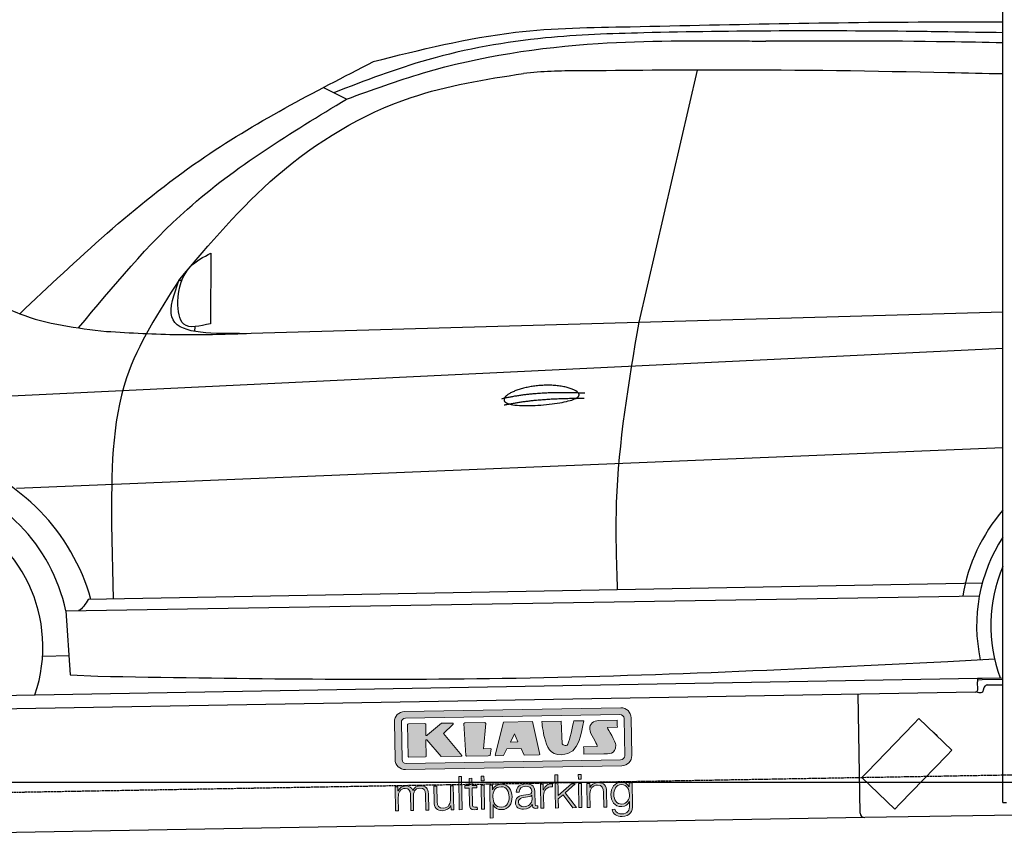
# Model space of a CAD drawing. Header units: millimetres. Extents: x 552 to 7231, y 5817 to 11986.
# Tile 3 of 5: x 2301 to 4451, y 7998 to 9781. Entities that reach past the tile are written whole.
import ezdxf

# ---------------------------------------------------------------- set-up
doc = ezdxf.new("R2010")
doc.units = ezdxf.units.MM
doc.linetypes.add('GEN3', pattern=[6.25, 5, -1.25])
doc.layers.get('0').update_dxf_attribs({"lineweight": 25})
doc.layers.add('3', color=6, linetype='GEN3', lineweight=25)
doc.layers.add('5', color=3, linetype='Continuous', lineweight=25)
doc.layers.add('Car', color=10, linetype='Continuous')
doc.layers.add('Logo', color=7, linetype='Continuous')

# ---------------------------------------------------------------- blocks, each defined once
blk = doc.blocks.new('KLAUS')
at = {"layer": 'Logo', "true_color": 0x7b7b7a}
h = blk.add_hatch(color=8, dxfattribs=at)
h.dxf.hatch_style = 2
edge = h.paths.add_edge_path()
edge.add_spline(control_points=[(3.6, 29.09), (2.88, 29.09), (2.3, 28.51), (2.3, 27.8), (2.3, 27.8), (2.3, 16.11), (2.3, 16.11), (2.3, 15.39), (2.88, 14.81), (3.6, 14.81), (3.6, 14.81), (71.16, 14.81), (71.16, 14.81), (71.88, 14.81), (72.46, 15.39), (72.46, 16.11), (72.46, 16.11), (72.46, 27.8), (72.46, 27.8), (72.46, 28.51), (71.88, 29.09), (71.16, 29.09), (71.16, 29.09), (3.6, 29.09), (3.6, 29.09), (3.6, 29.09), (3.6, 29.09), (3.6, 29.09)], knot_values=[0, 0, 0, 0, 1, 1, 1, 2, 2, 2, 3, 3, 3, 4, 4, 4, 5, 5, 5, 6, 6, 6, 7, 7, 7, 8, 8, 8, 9, 9, 9, 9], degree=3, periodic=0)
edge = h.paths.add_edge_path()
edge.add_spline(control_points=[(3.35, 31.23), (3.35, 31.23), (71.47, 31.23), (71.47, 31.23), (73.26, 31.23), (74.71, 29.77), (74.71, 27.99), (74.71, 27.99), (74.71, 16.17), (74.71, 16.17), (74.71, 14.38), (73.26, 12.93), (71.47, 12.93), (71.47, 12.93), (3.35, 12.93), (3.35, 12.93), (1.56, 12.93), (0.11, 14.38), (0.11, 16.17), (0.11, 16.17), (0.11, 27.99), (0.11, 27.99), (0.11, 29.77), (1.56, 31.23), (3.35, 31.23), (3.35, 31.23), (3.35, 31.23), (3.35, 31.23)], knot_values=[0, 0, 0, 0, 1, 1, 1, 2, 2, 2, 3, 3, 3, 4, 4, 4, 5, 5, 5, 6, 6, 6, 7, 7, 7, 8, 8, 8, 9, 9, 9, 9], degree=3, periodic=0)
h = blk.add_hatch(color=8, dxfattribs=at)
h.dxf.hatch_style = 2
edge = h.paths.add_edge_path()
edge.add_spline(control_points=[(4.5, 27.33), (4.5, 27.33), (9.7, 27.33), (9.7, 27.33), (9.84, 27.33), (9.96, 27.22), (9.96, 27.08), (9.96, 27.08), (9.96, 23.69), (9.96, 23.69), (9.96, 23.69), (9.94, 23.64), (10.04, 23.59), (10.14, 23.53), (10.2, 23.57), (10.2, 23.57), (10.2, 23.57), (10.51, 23.75), (10.51, 23.75), (10.51, 23.75), (14.94, 27.33), (14.94, 27.33), (14.94, 27.33), (18.41, 27.33), (18.41, 27.33), (18.41, 27.33), (18.49, 27.33), (18.56, 27.2), (18.65, 27.04), (18.53, 26.91), (18.53, 26.91), (18.53, 26.91), (15.49, 24.11), (15.49, 24.11), (15.49, 24.11), (21.14, 17.06), (21.14, 17.06), (21.14, 17.06), (21.13, 16.91), (21.13, 16.91), (21.08, 16.84), (20.99, 16.82), (20.99, 16.82), (20.99, 16.82), (14.7, 16.82), (14.7, 16.82), (14.7, 16.82), (10.26, 22.17), (10.26, 22.17), (10.26, 22.17), (10.19, 22.24), (10.08, 22.21), (9.97, 22.18), (9.96, 22.11), (9.96, 22.11), (9.96, 22.11), (9.96, 17.08), (9.96, 17.08), (9.96, 16.94), (9.84, 16.82), (9.7, 16.82), (9.7, 16.82), (4.5, 16.82), (4.5, 16.82), (4.36, 16.82), (4.25, 16.94), (4.25, 17.08), (4.25, 17.08), (4.25, 27.08), (4.25, 27.08), (4.25, 27.22), (4.36, 27.33), (4.5, 27.33), (4.5, 27.33), (4.5, 27.33), (4.5, 27.33)], knot_values=[0, 0, 0, 0, 1, 1, 1, 2, 2, 2, 3, 3, 3, 4, 4, 4, 5, 5, 5, 6, 6, 6, 7, 7, 7, 8, 8, 8, 9, 9, 9, 10, 10, 10, 11, 11, 11, 12, 12, 12, 13, 13, 13, 14, 14, 14, 15, 15, 15, 16, 16, 16, 17, 17, 17, 18, 18, 18, 19, 19, 19, 20, 20, 20, 21, 21, 21, 22, 22, 22, 23, 23, 23, 24, 24, 24, 25, 25, 25, 25], degree=3, periodic=0)
h = blk.add_hatch(color=8, dxfattribs=at)
h.dxf.hatch_style = 2
h.paths.add_polyline_path([(22.42, 17.06), (21.97, 27.15), (22.24, 27.33), (28.55, 27.33), (28.86, 26.97), (28.01, 19.08), (30.26, 19.07), (30.44, 18.95), (30.08, 16.95), (29.49, 16.82), (22.6, 16.82)])
h = blk.add_hatch(color=8, dxfattribs=at)
h.paths.add_polyline_path([(36.52, 21.01), (38.93, 21.01), (37.87, 23.57)])
h.paths.add_polyline_path([(34.52, 27.33), (43.65, 27.33), (45.76, 16.94), (45.57, 16.82), (40.83, 16.82), (39.89, 18.95), (35.42, 18.95), (34.27, 16.82), (31.78, 16.82), (31.66, 17)])
h = blk.add_hatch(color=8, dxfattribs=at)
h.dxf.hatch_style = 2
edge = h.paths.add_edge_path()
edge.add_spline(control_points=[(52.69, 27.32), (52.69, 27.32), (52.88, 20.14), (52.88, 20.14), (53.01, 19.89), (53.2, 19.77), (53.43, 19.71), (53.91, 19.59), (54.43, 19.57), (54.64, 20.03), (55.23, 21.34), (56.27, 25.45), (56.6, 27.33), (56.6, 27.33), (59.77, 27.33), (59.77, 27.33), (58.77, 23.9), (58.56, 16.82), (52.63, 16.76), (48.72, 16.72), (48.01, 19.35), (47.27, 22.24), (46.89, 23.68), (46.54, 27.33), (46.54, 27.33), (46.54, 27.33), (52.69, 27.32), (52.69, 27.32), (52.69, 27.32), (52.69, 27.32), (52.69, 27.32)], knot_values=[0, 0, 0, 0, 1, 1, 1, 2, 2, 2, 3, 3, 3, 4, 4, 4, 5, 5, 5, 6, 6, 6, 7, 7, 7, 8, 8, 8, 9, 9, 9, 10, 10, 10, 10], degree=3, periodic=0)
h = blk.add_hatch(color=8, dxfattribs=at)
h.dxf.hatch_style = 2
edge = h.paths.add_edge_path()
edge.add_spline(control_points=[(64.46, 27.33), (64.46, 27.33), (70.31, 27.33), (70.31, 27.33), (70.31, 26.52), (70.31, 26.02), (70.31, 25.12), (70.31, 25.12), (67.3, 25.12), (67.3, 25.12), (67.24, 25.04), (67.25, 25.11), (67.25, 24.91), (67.25, 24.88), (69.73, 20.38), (69.73, 19.57), (69.73, 16.4), (67.22, 16.81), (65.9, 16.82), (65.9, 16.82), (59.59, 16.82), (59.59, 16.82), (59.59, 17.76), (59.59, 18.23), (59.59, 19.14), (59.59, 19.14), (63.75, 19.14), (63.75, 19.14), (63.82, 19.22), (63.81, 19.11), (63.81, 19.31), (63.81, 20.32), (61.58, 23.06), (61.58, 24.63), (61.58, 26.33), (62.83, 27.34), (64.46, 27.33), (64.46, 27.33), (64.46, 27.33), (64.46, 27.33)], knot_values=[0, 0, 0, 0, 1, 1, 1, 2, 2, 2, 3, 3, 3, 4, 4, 4, 5, 5, 5, 6, 6, 6, 7, 7, 7, 8, 8, 8, 9, 9, 9, 10, 10, 10, 11, 11, 11, 12, 12, 12, 13, 13, 13, 13], degree=3, periodic=0)
at = {"layer": 'Logo', "true_color": 0xef7c00}
h = blk.add_hatch(color=30, dxfattribs=at)
h.dxf.hatch_style = 2
h.paths.add_polyline_path([(20.07, 0), (20.99, 0), (20.99, 10.45), (20.07, 10.45)])
h = blk.add_hatch(color=30, dxfattribs=at)
h.dxf.hatch_style = 2
edge = h.paths.add_edge_path()
edge.add_spline(control_points=[(24.22, 9.82), (24.22, 9.82), (23.3, 9.82), (23.3, 9.82), (23.3, 9.82), (23.3, 7.55), (23.3, 7.55), (23.3, 7.55), (21.98, 7.55), (21.98, 7.55), (21.98, 7.55), (21.98, 6.78), (21.98, 6.78), (21.98, 6.78), (23.3, 6.78), (23.3, 6.78), (23.3, 6.78), (23.3, 1.61), (23.3, 1.61), (23.28, 0.32), (23.71, -0.09), (24.94, -0.09), (25.22, -0.09), (25.48, -0.06), (25.76, -0.06), (25.76, -0.06), (25.76, 0.73), (25.76, 0.73), (25.5, 0.7), (25.23, 0.69), (24.97, 0.69), (24.31, 0.73), (24.22, 1.08), (24.22, 1.68), (24.22, 1.68), (24.22, 6.78), (24.22, 6.78), (24.22, 6.78), (25.76, 6.78), (25.76, 6.78), (25.76, 6.78), (25.76, 7.55), (25.76, 7.55), (25.76, 7.55), (24.22, 7.55), (24.22, 7.55), (24.22, 7.55), (24.22, 9.82), (24.22, 9.82), (24.22, 9.82), (24.22, 9.82), (24.22, 9.82)], knot_values=[0, 0, 0, 0, 1, 1, 1, 2, 2, 2, 3, 3, 3, 4, 4, 4, 5, 5, 5, 6, 6, 6, 7, 7, 7, 8, 8, 8, 9, 9, 9, 10, 10, 10, 11, 11, 11, 12, 12, 12, 13, 13, 13, 14, 14, 14, 15, 15, 15, 16, 16, 16, 17, 17, 17, 17], degree=3, periodic=0)
h = blk.add_hatch(color=30, dxfattribs=at)
h.paths.add_polyline_path([(27.1, 0), (28.03, 0), (28.03, 7.55), (27.1, 7.55)])
h.paths.add_polyline_path([(27.1, 8.98), (28.03, 8.98), (28.03, 10.45), (27.1, 10.45)])
h = blk.add_hatch(color=30, dxfattribs=at)
h.dxf.hatch_style = 2
h.paths.add_polyline_path([(50.4, 0), (51.32, 0), (51.32, 2.87), (52.82, 4.11), (55.8, 0), (56.96, 0), (53.52, 4.76), (56.74, 7.55), (55.51, 7.55), (51.32, 3.89), (51.32, 10.45), (50.4, 10.45)])
h = blk.add_hatch(color=30, dxfattribs=at)
h.paths.add_polyline_path([(57.74, 0), (58.66, 0), (58.66, 7.55), (57.74, 7.55)])
h.paths.add_polyline_path([(57.74, 8.98), (58.66, 8.98), (58.66, 10.45), (57.74, 10.45)])
h = blk.add_hatch(color=30, dxfattribs=at)
h.dxf.hatch_style = 2
edge = h.paths.add_edge_path()
edge.add_spline(control_points=[(0, 0), (0, 0), (0.92, 0), (0.92, 0), (0.92, 0), (0.92, 4.22), (0.92, 4.22), (0.94, 5.8), (1.58, 7), (3.18, 7), (4.35, 7), (4.77, 6.15), (4.76, 5.12), (4.76, 5.12), (4.76, 0), (4.76, 0), (4.76, 0), (5.68, 0), (5.68, 0), (5.68, 0), (5.68, 4.27), (5.68, 4.27), (5.68, 5.68), (6.14, 7), (7.73, 7), (9.05, 7), (9.52, 6.32), (9.52, 5.08), (9.52, 5.08), (9.52, 0), (9.52, 0), (9.52, 0), (10.44, 0), (10.44, 0), (10.44, 0), (10.44, 5.12), (10.44, 5.12), (10.44, 6.91), (9.59, 7.77), (7.94, 7.77), (6.94, 7.77), (5.99, 7.29), (5.54, 6.3), (5.26, 7.29), (4.36, 7.77), (3.37, 7.77), (2.17, 7.77), (1.38, 7.19), (0.89, 6.28), (0.89, 6.28), (0.85, 6.28), (0.85, 6.28), (0.85, 6.28), (0.85, 7.55), (0.85, 7.55), (0.85, 7.55), (0, 7.55), (0, 7.55), (0, 7.55), (0, 0), (0, 0), (0, 0), (0, 0), (0, 0)], knot_values=[0, 0, 0, 0, 1, 1, 1, 2, 2, 2, 3, 3, 3, 4, 4, 4, 5, 5, 5, 6, 6, 6, 7, 7, 7, 8, 8, 8, 9, 9, 9, 10, 10, 10, 11, 11, 11, 12, 12, 12, 13, 13, 13, 14, 14, 14, 15, 15, 15, 16, 16, 16, 17, 17, 17, 18, 18, 18, 19, 19, 19, 20, 20, 20, 21, 21, 21, 21], degree=3, periodic=0)
h = blk.add_hatch(color=30, dxfattribs=at)
h.dxf.hatch_style = 2
edge = h.paths.add_edge_path()
edge.add_spline(control_points=[(18.31, 7.55), (18.31, 7.55), (17.39, 7.55), (17.39, 7.55), (17.39, 7.55), (17.39, 3.59), (17.39, 3.59), (17.39, 2.05), (16.7, 0.56), (15.12, 0.56), (13.66, 0.56), (13.15, 1.27), (13.1, 2.64), (13.1, 2.64), (13.1, 7.55), (13.1, 7.55), (13.1, 7.55), (12.18, 7.55), (12.18, 7.55), (12.18, 7.55), (12.18, 2.65), (12.18, 2.65), (12.18, 0.89), (12.93, -0.22), (14.83, -0.22), (15.96, -0.22), (16.95, 0.35), (17.44, 1.36), (17.44, 1.36), (17.47, 1.36), (17.47, 1.36), (17.47, 1.36), (17.47, 0), (17.47, 0), (17.47, 0), (18.31, 0), (18.31, 0), (18.31, 0), (18.31, 7.55), (18.31, 7.55), (18.31, 7.55), (18.31, 7.55), (18.31, 7.55)], knot_values=[0, 0, 0, 0, 1, 1, 1, 2, 2, 2, 3, 3, 3, 4, 4, 4, 5, 5, 5, 6, 6, 6, 7, 7, 7, 8, 8, 8, 9, 9, 9, 10, 10, 10, 11, 11, 11, 12, 12, 12, 13, 13, 13, 14, 14, 14, 14], degree=3, periodic=0)
h = blk.add_hatch(color=30, dxfattribs=at)
edge = h.paths.add_edge_path()
edge.add_spline(control_points=[(35.84, 3.78), (35.84, 2.21), (35.12, 0.56), (33.37, 0.56), (31.4, 0.56), (30.72, 2.21), (30.72, 3.78), (30.72, 5.49), (31.33, 7), (33.37, 7), (35.12, 7), (35.84, 5.34), (35.84, 3.78), (35.84, 3.78), (35.84, 3.78), (35.84, 3.78)], knot_values=[0, 0, 0, 0, 1, 1, 1, 2, 2, 2, 3, 3, 3, 4, 4, 4, 5, 5, 5, 5], degree=3, periodic=0)
edge = h.paths.add_edge_path()
edge.add_spline(control_points=[(29.79, -2.8), (29.79, -2.8), (30.72, -2.8), (30.72, -2.8), (30.72, -2.8), (30.72, 1.43), (30.72, 1.43), (30.72, 1.43), (30.74, 1.43), (30.74, 1.43), (31.14, 0.35), (32.24, -0.22), (33.37, -0.22), (35.66, -0.22), (36.76, 1.64), (36.76, 3.78), (36.76, 5.91), (35.66, 7.77), (33.37, 7.77), (32.15, 7.77), (31.1, 7.14), (30.67, 6.12), (30.67, 6.12), (30.64, 6.12), (30.64, 6.12), (30.64, 6.12), (30.64, 7.55), (30.64, 7.55), (30.64, 7.55), (29.79, 7.55), (29.79, 7.55), (29.79, 7.55), (29.79, -2.8), (29.79, -2.8), (29.79, -2.8), (29.79, -2.8), (29.79, -2.8)], knot_values=[0, 0, 0, 0, 1, 1, 1, 2, 2, 2, 3, 3, 3, 4, 4, 4, 5, 5, 5, 6, 6, 6, 7, 7, 7, 8, 8, 8, 9, 9, 9, 10, 10, 10, 11, 11, 11, 12, 12, 12, 12], degree=3, periodic=0)
h = blk.add_hatch(color=30, dxfattribs=at)
edge = h.paths.add_edge_path()
edge.add_spline(control_points=[(43.03, 2.93), (43.04, 1.45), (41.8, 0.56), (40.39, 0.56), (39.53, 0.56), (38.71, 1.13), (38.71, 2.05), (38.71, 3.53), (40.66, 3.51), (42.22, 3.79), (42.47, 3.84), (42.88, 3.91), (43, 4.13), (43, 4.13), (43.03, 4.13), (43.03, 4.13), (43.03, 4.13), (43.03, 2.93), (43.03, 2.93), (43.03, 2.93), (43.03, 2.93), (43.03, 2.93)], knot_values=[0, 0, 0, 0, 1, 1, 1, 2, 2, 2, 3, 3, 3, 4, 4, 4, 5, 5, 5, 6, 6, 6, 7, 7, 7, 7], degree=3, periodic=0)
edge = h.paths.add_edge_path()
edge.add_spline(control_points=[(39.03, 5.24), (39.06, 6.47), (39.91, 7), (41.05, 7), (42.14, 7), (43.03, 6.69), (43.03, 5.45), (43.03, 4.61), (42.6, 4.51), (41.84, 4.42), (39.85, 4.19), (37.79, 4.11), (37.79, 1.99), (37.79, 0.47), (38.93, -0.22), (40.32, -0.22), (41.77, -0.22), (42.43, 0.34), (43.07, 1.32), (43.07, 1.32), (43.1, 1.32), (43.1, 1.32), (43.1, 0.53), (43.25, 0), (44.19, 0), (44.43, 0), (44.58, 0.01), (44.79, 0.06), (44.79, 0.06), (44.79, 0.83), (44.79, 0.83), (44.71, 0.81), (44.6, 0.78), (44.49, 0.78), (44.13, 0.78), (43.95, 0.98), (43.95, 1.33), (43.95, 1.33), (43.95, 5.34), (43.95, 5.34), (43.95, 7.36), (42.5, 7.77), (41.17, 7.77), (39.44, 7.77), (38.2, 7.01), (38.11, 5.24), (38.11, 5.24), (39.03, 5.24), (39.03, 5.24), (39.03, 5.24), (39.03, 5.24), (39.03, 5.24)], knot_values=[0, 0, 0, 0, 1, 1, 1, 2, 2, 2, 3, 3, 3, 4, 4, 4, 5, 5, 5, 6, 6, 6, 7, 7, 7, 8, 8, 8, 9, 9, 9, 10, 10, 10, 11, 11, 11, 12, 12, 12, 13, 13, 13, 14, 14, 14, 15, 15, 15, 16, 16, 16, 17, 17, 17, 17], degree=3, periodic=0)
h = blk.add_hatch(color=30, dxfattribs=at)
h.dxf.hatch_style = 2
edge = h.paths.add_edge_path()
edge.add_spline(control_points=[(45.79, 0), (45.79, 0), (46.71, 0), (46.71, 0), (46.71, 0), (46.71, 4.03), (46.71, 4.03), (46.71, 5.59), (47.85, 6.82), (49.52, 6.73), (49.52, 6.73), (49.52, 7.66), (49.52, 7.66), (48.16, 7.72), (47.14, 7), (46.67, 5.78), (46.67, 5.78), (46.64, 5.78), (46.64, 5.78), (46.64, 5.78), (46.64, 7.55), (46.64, 7.55), (46.64, 7.55), (45.79, 7.55), (45.79, 7.55), (45.79, 7.55), (45.79, 0), (45.79, 0), (45.79, 0), (45.79, 0), (45.79, 0)], knot_values=[0, 0, 0, 0, 1, 1, 1, 2, 2, 2, 3, 3, 3, 4, 4, 4, 5, 5, 5, 6, 6, 6, 7, 7, 7, 8, 8, 8, 9, 9, 9, 10, 10, 10, 10], degree=3, periodic=0)
h = blk.add_hatch(color=30, dxfattribs=at)
h.dxf.hatch_style = 2
edge = h.paths.add_edge_path()
edge.add_spline(control_points=[(60.41, 0), (60.41, 0), (61.33, 0), (61.33, 0), (61.33, 0), (61.33, 4.41), (61.33, 4.41), (61.36, 5.89), (62.24, 7), (63.7, 7), (65.2, 7), (65.62, 6.02), (65.62, 4.71), (65.62, 4.71), (65.62, 0), (65.62, 0), (65.62, 0), (66.54, 0), (66.54, 0), (66.54, 0), (66.54, 4.86), (66.54, 4.86), (66.54, 6.66), (65.9, 7.77), (63.78, 7.77), (62.71, 7.77), (61.7, 7.16), (61.36, 6.25), (61.36, 6.25), (61.33, 6.25), (61.33, 6.25), (61.33, 6.25), (61.33, 7.55), (61.33, 7.55), (61.33, 7.55), (60.41, 7.55), (60.41, 7.55), (60.41, 7.55), (60.41, 0), (60.41, 0), (60.41, 0), (60.41, 0), (60.41, 0)], knot_values=[0, 0, 0, 0, 1, 1, 1, 2, 2, 2, 3, 3, 3, 4, 4, 4, 5, 5, 5, 6, 6, 6, 7, 7, 7, 8, 8, 8, 9, 9, 9, 10, 10, 10, 11, 11, 11, 12, 12, 12, 13, 13, 13, 14, 14, 14, 14], degree=3, periodic=0)
h = blk.add_hatch(color=30, dxfattribs=at)
edge = h.paths.add_edge_path()
edge.add_spline(control_points=[(71.32, 0.86), (69.62, 0.86), (68.83, 2.34), (68.83, 3.86), (68.83, 5.43), (69.56, 7), (71.32, 7), (73.06, 7), (73.75, 5.34), (73.75, 3.86), (73.75, 2.33), (72.91, 0.86), (71.32, 0.86), (71.32, 0.86), (71.32, 0.86), (71.32, 0.86)], knot_values=[0, 0, 0, 0, 1, 1, 1, 2, 2, 2, 3, 3, 3, 4, 4, 4, 5, 5, 5, 5], degree=3, periodic=0)
edge = h.paths.add_edge_path()
edge.add_spline(control_points=[(74.67, 7.55), (74.67, 7.55), (73.75, 7.55), (73.75, 7.55), (73.75, 7.55), (73.75, 6.25), (73.75, 6.25), (73.75, 6.25), (73.72, 6.25), (73.72, 6.25), (73.35, 7.09), (72.41, 7.77), (71.32, 7.77), (69.13, 7.77), (67.9, 6.05), (67.9, 3.97), (67.9, 1.82), (68.9, 0.09), (71.32, 0.09), (72.4, 0.09), (73.29, 0.72), (73.72, 1.64), (73.72, 1.64), (73.75, 1.64), (73.75, 1.64), (73.75, 1.64), (73.75, 0.61), (73.75, 0.61), (73.75, -1.23), (73.01, -2.24), (71.32, -2.24), (70.29, -2.24), (69.31, -1.85), (69.1, -0.73), (69.1, -0.73), (68.18, -0.73), (68.18, -0.73), (68.31, -2.34), (69.81, -3.02), (71.32, -3.02), (73.79, -3.02), (74.65, -1.64), (74.67, 0.61), (74.67, 0.61), (74.67, 7.55), (74.67, 7.55), (74.67, 7.55), (74.67, 7.55), (74.67, 7.55)], knot_values=[0, 0, 0, 0, 1, 1, 1, 2, 2, 2, 3, 3, 3, 4, 4, 4, 5, 5, 5, 6, 6, 6, 7, 7, 7, 8, 8, 8, 9, 9, 9, 10, 10, 10, 11, 11, 11, 12, 12, 12, 13, 13, 13, 14, 14, 14, 15, 15, 15, 16, 16, 16, 16], degree=3, periodic=0)
at = {"layer": 'Logo', "lineweight": 0}
for points in [[(22.42, 17.06), (21.97, 27.15), (22.24, 27.33), (28.55, 27.33), (28.86, 26.97), (28.01, 19.08), (30.26, 19.07), (30.44, 18.95), (30.08, 16.95), (29.49, 16.82), (22.6, 16.82), (22.42, 17.06), (22.42, 17.06)], [(34.52, 27.33), (43.65, 27.33), (45.76, 16.94), (45.57, 16.82), (40.83, 16.82), (39.89, 18.95), (35.42, 18.95), (34.27, 16.82), (31.78, 16.82), (31.66, 17), (34.52, 27.33), (34.52, 27.33)], [(36.52, 21.01), (38.93, 21.01), (37.87, 23.57), (36.52, 21.01), (36.52, 21.01)], [(20.07, 0), (20.99, 0), (20.99, 10.45), (20.07, 10.45), (20.07, 0), (20.07, 0)], [(27.1, 8.98), (28.03, 8.98), (28.03, 10.45), (27.1, 10.45), (27.1, 8.98), (27.1, 8.98)], [(50.4, 0), (51.32, 0), (51.32, 2.87), (52.82, 4.11), (55.8, 0), (56.96, 0), (53.52, 4.76), (56.74, 7.55), (55.51, 7.55), (51.32, 3.89), (51.32, 10.45), (50.4, 10.45), (50.4, 0), (50.4, 0)], [(57.74, 8.98), (58.66, 8.98), (58.66, 10.45), (57.74, 10.45), (57.74, 8.98), (57.74, 8.98)], [(27.1, 0), (28.03, 0), (28.03, 7.55), (27.1, 7.55), (27.1, 0), (27.1, 0)], [(57.74, 0), (58.66, 0), (58.66, 7.55), (57.74, 7.55), (57.74, 0), (57.74, 0)]]:
    blk.add_lwpolyline(points, dxfattribs=at)
for points, knots in [([(3.35, 31.23), (3.35, 31.23), (71.47, 31.23), (71.47, 31.23), (73.26, 31.23), (74.71, 29.77), (74.71, 27.99), (74.71, 27.99), (74.71, 16.17), (74.71, 16.17), (74.71, 14.38), (73.26, 12.93), (71.47, 12.93), (71.47, 12.93), (3.35, 12.93), (3.35, 12.93), (1.56, 12.93), (0.11, 14.38), (0.11, 16.17), (0.11, 16.17), (0.11, 27.99), (0.11, 27.99), (0.11, 29.77), (1.56, 31.23), (3.35, 31.23), (3.35, 31.23), (3.35, 31.23), (3.35, 31.23)], [0, 0, 0, 0, 1, 1, 1, 2, 2, 2, 3, 3, 3, 4, 4, 4, 5, 5, 5, 6, 6, 6, 7, 7, 7, 8, 8, 8, 9, 9, 9, 9]), ([(3.6, 29.09), (2.88, 29.09), (2.3, 28.51), (2.3, 27.8), (2.3, 27.8), (2.3, 16.11), (2.3, 16.11), (2.3, 15.39), (2.88, 14.81), (3.6, 14.81), (3.6, 14.81), (71.16, 14.81), (71.16, 14.81), (71.88, 14.81), (72.46, 15.39), (72.46, 16.11), (72.46, 16.11), (72.46, 27.8), (72.46, 27.8), (72.46, 28.51), (71.88, 29.09), (71.16, 29.09), (71.16, 29.09), (3.6, 29.09), (3.6, 29.09), (3.6, 29.09), (3.6, 29.09), (3.6, 29.09)], [0, 0, 0, 0, 1, 1, 1, 2, 2, 2, 3, 3, 3, 4, 4, 4, 5, 5, 5, 6, 6, 6, 7, 7, 7, 8, 8, 8, 9, 9, 9, 9]), ([(4.5, 27.33), (4.5, 27.33), (9.7, 27.33), (9.7, 27.33), (9.84, 27.33), (9.96, 27.22), (9.96, 27.08), (9.96, 27.08), (9.96, 23.69), (9.96, 23.69), (9.96, 23.69), (9.94, 23.64), (10.04, 23.59), (10.14, 23.53), (10.2, 23.57), (10.2, 23.57), (10.2, 23.57), (10.51, 23.75), (10.51, 23.75), (10.51, 23.75), (14.94, 27.33), (14.94, 27.33), (14.94, 27.33), (18.41, 27.33), (18.41, 27.33), (18.41, 27.33), (18.49, 27.33), (18.56, 27.2), (18.65, 27.04), (18.53, 26.91), (18.53, 26.91), (18.53, 26.91), (15.49, 24.11), (15.49, 24.11), (15.49, 24.11), (21.14, 17.06), (21.14, 17.06), (21.14, 17.06), (21.13, 16.91), (21.13, 16.91), (21.08, 16.84), (20.99, 16.82), (20.99, 16.82), (20.99, 16.82), (14.7, 16.82), (14.7, 16.82), (14.7, 16.82), (10.26, 22.17), (10.26, 22.17), (10.26, 22.17), (10.19, 22.24), (10.08, 22.21), (9.97, 22.18), (9.96, 22.11), (9.96, 22.11), (9.96, 22.11), (9.96, 17.08), (9.96, 17.08), (9.96, 16.94), (9.84, 16.82), (9.7, 16.82), (9.7, 16.82), (4.5, 16.82), (4.5, 16.82), (4.36, 16.82), (4.25, 16.94), (4.25, 17.08), (4.25, 17.08), (4.25, 27.08), (4.25, 27.08), (4.25, 27.22), (4.36, 27.33), (4.5, 27.33), (4.5, 27.33), (4.5, 27.33), (4.5, 27.33)], [0, 0, 0, 0, 1, 1, 1, 2, 2, 2, 3, 3, 3, 4, 4, 4, 5, 5, 5, 6, 6, 6, 7, 7, 7, 8, 8, 8, 9, 9, 9, 10, 10, 10, 11, 11, 11, 12, 12, 12, 13, 13, 13, 14, 14, 14, 15, 15, 15, 16, 16, 16, 17, 17, 17, 18, 18, 18, 19, 19, 19, 20, 20, 20, 21, 21, 21, 22, 22, 22, 23, 23, 23, 24, 24, 24, 25, 25, 25, 25]), ([(52.69, 27.32), (52.69, 27.32), (52.88, 20.14), (52.88, 20.14), (53.01, 19.89), (53.2, 19.77), (53.43, 19.71), (53.91, 19.59), (54.43, 19.57), (54.64, 20.03), (55.23, 21.34), (56.27, 25.45), (56.6, 27.33), (56.6, 27.33), (59.77, 27.33), (59.77, 27.33), (58.77, 23.9), (58.56, 16.82), (52.63, 16.76), (48.72, 16.72), (48.01, 19.35), (47.27, 22.24), (46.89, 23.68), (46.54, 27.33), (46.54, 27.33), (46.54, 27.33), (52.69, 27.32), (52.69, 27.32), (52.69, 27.32), (52.69, 27.32), (52.69, 27.32)], [0, 0, 0, 0, 1, 1, 1, 2, 2, 2, 3, 3, 3, 4, 4, 4, 5, 5, 5, 6, 6, 6, 7, 7, 7, 8, 8, 8, 9, 9, 9, 10, 10, 10, 10]), ([(64.46, 27.33), (64.46, 27.33), (70.31, 27.33), (70.31, 27.33), (70.31, 26.52), (70.31, 26.02), (70.31, 25.12), (70.31, 25.12), (67.3, 25.12), (67.3, 25.12), (67.24, 25.04), (67.25, 25.11), (67.25, 24.91), (67.25, 24.88), (69.73, 20.38), (69.73, 19.57), (69.73, 16.4), (67.22, 16.81), (65.9, 16.82), (65.9, 16.82), (59.59, 16.82), (59.59, 16.82), (59.59, 17.76), (59.59, 18.23), (59.59, 19.14), (59.59, 19.14), (63.75, 19.14), (63.75, 19.14), (63.82, 19.22), (63.81, 19.11), (63.81, 19.31), (63.81, 20.32), (61.58, 23.06), (61.58, 24.63), (61.58, 26.33), (62.83, 27.34), (64.46, 27.33), (64.46, 27.33), (64.46, 27.33), (64.46, 27.33)], [0, 0, 0, 0, 1, 1, 1, 2, 2, 2, 3, 3, 3, 4, 4, 4, 5, 5, 5, 6, 6, 6, 7, 7, 7, 8, 8, 8, 9, 9, 9, 10, 10, 10, 11, 11, 11, 12, 12, 12, 13, 13, 13, 13]), ([(24.22, 9.82), (24.22, 9.82), (23.3, 9.82), (23.3, 9.82), (23.3, 9.82), (23.3, 7.55), (23.3, 7.55), (23.3, 7.55), (21.98, 7.55), (21.98, 7.55), (21.98, 7.55), (21.98, 6.78), (21.98, 6.78), (21.98, 6.78), (23.3, 6.78), (23.3, 6.78), (23.3, 6.78), (23.3, 1.61), (23.3, 1.61), (23.28, 0.32), (23.71, -0.09), (24.94, -0.09), (25.22, -0.09), (25.48, -0.06), (25.76, -0.06), (25.76, -0.06), (25.76, 0.73), (25.76, 0.73), (25.5, 0.7), (25.23, 0.69), (24.97, 0.69), (24.31, 0.73), (24.22, 1.08), (24.22, 1.68), (24.22, 1.68), (24.22, 6.78), (24.22, 6.78), (24.22, 6.78), (25.76, 6.78), (25.76, 6.78), (25.76, 6.78), (25.76, 7.55), (25.76, 7.55), (25.76, 7.55), (24.22, 7.55), (24.22, 7.55), (24.22, 7.55), (24.22, 9.82), (24.22, 9.82), (24.22, 9.82), (24.22, 9.82), (24.22, 9.82)], [0, 0, 0, 0, 1, 1, 1, 2, 2, 2, 3, 3, 3, 4, 4, 4, 5, 5, 5, 6, 6, 6, 7, 7, 7, 8, 8, 8, 9, 9, 9, 10, 10, 10, 11, 11, 11, 12, 12, 12, 13, 13, 13, 14, 14, 14, 15, 15, 15, 16, 16, 16, 17, 17, 17, 17]), ([(0, 0), (0, 0), (0.92, 0), (0.92, 0), (0.92, 0), (0.92, 4.22), (0.92, 4.22), (0.94, 5.8), (1.58, 7), (3.18, 7), (4.35, 7), (4.77, 6.15), (4.76, 5.12), (4.76, 5.12), (4.76, 0), (4.76, 0), (4.76, 0), (5.68, 0), (5.68, 0), (5.68, 0), (5.68, 4.27), (5.68, 4.27), (5.68, 5.68), (6.14, 7), (7.73, 7), (9.05, 7), (9.52, 6.32), (9.52, 5.08), (9.52, 5.08), (9.52, 0), (9.52, 0), (9.52, 0), (10.44, 0), (10.44, 0), (10.44, 0), (10.44, 5.12), (10.44, 5.12), (10.44, 6.91), (9.59, 7.77), (7.94, 7.77), (6.94, 7.77), (5.99, 7.29), (5.54, 6.3), (5.26, 7.29), (4.36, 7.77), (3.37, 7.77), (2.17, 7.77), (1.38, 7.19), (0.89, 6.28), (0.89, 6.28), (0.85, 6.28), (0.85, 6.28), (0.85, 6.28), (0.85, 7.55), (0.85, 7.55), (0.85, 7.55), (0, 7.55), (0, 7.55), (0, 7.55), (0, 0), (0, 0), (0, 0), (0, 0), (0, 0)], [0, 0, 0, 0, 1, 1, 1, 2, 2, 2, 3, 3, 3, 4, 4, 4, 5, 5, 5, 6, 6, 6, 7, 7, 7, 8, 8, 8, 9, 9, 9, 10, 10, 10, 11, 11, 11, 12, 12, 12, 13, 13, 13, 14, 14, 14, 15, 15, 15, 16, 16, 16, 17, 17, 17, 18, 18, 18, 19, 19, 19, 20, 20, 20, 21, 21, 21, 21]), ([(18.31, 7.55), (18.31, 7.55), (17.39, 7.55), (17.39, 7.55), (17.39, 7.55), (17.39, 3.59), (17.39, 3.59), (17.39, 2.05), (16.7, 0.56), (15.12, 0.56), (13.66, 0.56), (13.15, 1.27), (13.1, 2.64), (13.1, 2.64), (13.1, 7.55), (13.1, 7.55), (13.1, 7.55), (12.18, 7.55), (12.18, 7.55), (12.18, 7.55), (12.18, 2.65), (12.18, 2.65), (12.18, 0.89), (12.93, -0.22), (14.83, -0.22), (15.96, -0.22), (16.95, 0.35), (17.44, 1.36), (17.44, 1.36), (17.47, 1.36), (17.47, 1.36), (17.47, 1.36), (17.47, 0), (17.47, 0), (17.47, 0), (18.31, 0), (18.31, 0), (18.31, 0), (18.31, 7.55), (18.31, 7.55), (18.31, 7.55), (18.31, 7.55), (18.31, 7.55)], [0, 0, 0, 0, 1, 1, 1, 2, 2, 2, 3, 3, 3, 4, 4, 4, 5, 5, 5, 6, 6, 6, 7, 7, 7, 8, 8, 8, 9, 9, 9, 10, 10, 10, 11, 11, 11, 12, 12, 12, 13, 13, 13, 14, 14, 14, 14]), ([(29.79, -2.8), (29.79, -2.8), (30.72, -2.8), (30.72, -2.8), (30.72, -2.8), (30.72, 1.43), (30.72, 1.43), (30.72, 1.43), (30.74, 1.43), (30.74, 1.43), (31.14, 0.35), (32.24, -0.22), (33.37, -0.22), (35.66, -0.22), (36.76, 1.64), (36.76, 3.78), (36.76, 5.91), (35.66, 7.77), (33.37, 7.77), (32.15, 7.77), (31.1, 7.14), (30.67, 6.12), (30.67, 6.12), (30.64, 6.12), (30.64, 6.12), (30.64, 6.12), (30.64, 7.55), (30.64, 7.55), (30.64, 7.55), (29.79, 7.55), (29.79, 7.55), (29.79, 7.55), (29.79, -2.8), (29.79, -2.8), (29.79, -2.8), (29.79, -2.8), (29.79, -2.8)], [0, 0, 0, 0, 1, 1, 1, 2, 2, 2, 3, 3, 3, 4, 4, 4, 5, 5, 5, 6, 6, 6, 7, 7, 7, 8, 8, 8, 9, 9, 9, 10, 10, 10, 11, 11, 11, 12, 12, 12, 12]), ([(35.84, 3.78), (35.84, 2.21), (35.12, 0.56), (33.37, 0.56), (31.4, 0.56), (30.72, 2.21), (30.72, 3.78), (30.72, 5.49), (31.33, 7), (33.37, 7), (35.12, 7), (35.84, 5.34), (35.84, 3.78), (35.84, 3.78), (35.84, 3.78), (35.84, 3.78)], [0, 0, 0, 0, 1, 1, 1, 2, 2, 2, 3, 3, 3, 4, 4, 4, 5, 5, 5, 5]), ([(39.03, 5.24), (39.06, 6.47), (39.91, 7), (41.05, 7), (42.14, 7), (43.03, 6.69), (43.03, 5.45), (43.03, 4.61), (42.6, 4.51), (41.84, 4.42), (39.85, 4.19), (37.79, 4.11), (37.79, 1.99), (37.79, 0.47), (38.93, -0.22), (40.32, -0.22), (41.77, -0.22), (42.43, 0.34), (43.07, 1.32), (43.07, 1.32), (43.1, 1.32), (43.1, 1.32), (43.1, 0.53), (43.25, 0), (44.19, 0), (44.43, 0), (44.58, 0.01), (44.79, 0.06), (44.79, 0.06), (44.79, 0.83), (44.79, 0.83), (44.71, 0.81), (44.6, 0.78), (44.49, 0.78), (44.13, 0.78), (43.95, 0.98), (43.95, 1.33), (43.95, 1.33), (43.95, 5.34), (43.95, 5.34), (43.95, 7.36), (42.5, 7.77), (41.17, 7.77), (39.44, 7.77), (38.2, 7.01), (38.11, 5.24), (38.11, 5.24), (39.03, 5.24), (39.03, 5.24), (39.03, 5.24), (39.03, 5.24), (39.03, 5.24)], [0, 0, 0, 0, 1, 1, 1, 2, 2, 2, 3, 3, 3, 4, 4, 4, 5, 5, 5, 6, 6, 6, 7, 7, 7, 8, 8, 8, 9, 9, 9, 10, 10, 10, 11, 11, 11, 12, 12, 12, 13, 13, 13, 14, 14, 14, 15, 15, 15, 16, 16, 16, 17, 17, 17, 17]), ([(45.79, 0), (45.79, 0), (46.71, 0), (46.71, 0), (46.71, 0), (46.71, 4.03), (46.71, 4.03), (46.71, 5.59), (47.85, 6.82), (49.52, 6.73), (49.52, 6.73), (49.52, 7.66), (49.52, 7.66), (48.16, 7.72), (47.14, 7), (46.67, 5.78), (46.67, 5.78), (46.64, 5.78), (46.64, 5.78), (46.64, 5.78), (46.64, 7.55), (46.64, 7.55), (46.64, 7.55), (45.79, 7.55), (45.79, 7.55), (45.79, 7.55), (45.79, 0), (45.79, 0), (45.79, 0), (45.79, 0), (45.79, 0)], [0, 0, 0, 0, 1, 1, 1, 2, 2, 2, 3, 3, 3, 4, 4, 4, 5, 5, 5, 6, 6, 6, 7, 7, 7, 8, 8, 8, 9, 9, 9, 10, 10, 10, 10]), ([(60.41, 0), (60.41, 0), (61.33, 0), (61.33, 0), (61.33, 0), (61.33, 4.41), (61.33, 4.41), (61.36, 5.89), (62.24, 7), (63.7, 7), (65.2, 7), (65.62, 6.02), (65.62, 4.71), (65.62, 4.71), (65.62, 0), (65.62, 0), (65.62, 0), (66.54, 0), (66.54, 0), (66.54, 0), (66.54, 4.86), (66.54, 4.86), (66.54, 6.66), (65.9, 7.77), (63.78, 7.77), (62.71, 7.77), (61.7, 7.16), (61.36, 6.25), (61.36, 6.25), (61.33, 6.25), (61.33, 6.25), (61.33, 6.25), (61.33, 7.55), (61.33, 7.55), (61.33, 7.55), (60.41, 7.55), (60.41, 7.55), (60.41, 7.55), (60.41, 0), (60.41, 0), (60.41, 0), (60.41, 0), (60.41, 0)], [0, 0, 0, 0, 1, 1, 1, 2, 2, 2, 3, 3, 3, 4, 4, 4, 5, 5, 5, 6, 6, 6, 7, 7, 7, 8, 8, 8, 9, 9, 9, 10, 10, 10, 11, 11, 11, 12, 12, 12, 13, 13, 13, 14, 14, 14, 14]), ([(74.67, 7.55), (74.67, 7.55), (73.75, 7.55), (73.75, 7.55), (73.75, 7.55), (73.75, 6.25), (73.75, 6.25), (73.75, 6.25), (73.72, 6.25), (73.72, 6.25), (73.35, 7.09), (72.41, 7.77), (71.32, 7.77), (69.13, 7.77), (67.9, 6.05), (67.9, 3.97), (67.9, 1.82), (68.9, 0.09), (71.32, 0.09), (72.4, 0.09), (73.29, 0.72), (73.72, 1.64), (73.72, 1.64), (73.75, 1.64), (73.75, 1.64), (73.75, 1.64), (73.75, 0.61), (73.75, 0.61), (73.75, -1.23), (73.01, -2.24), (71.32, -2.24), (70.29, -2.24), (69.31, -1.85), (69.1, -0.73), (69.1, -0.73), (68.18, -0.73), (68.18, -0.73), (68.31, -2.34), (69.81, -3.02), (71.32, -3.02), (73.79, -3.02), (74.65, -1.64), (74.67, 0.61), (74.67, 0.61), (74.67, 7.55), (74.67, 7.55), (74.67, 7.55), (74.67, 7.55), (74.67, 7.55)], [0, 0, 0, 0, 1, 1, 1, 2, 2, 2, 3, 3, 3, 4, 4, 4, 5, 5, 5, 6, 6, 6, 7, 7, 7, 8, 8, 8, 9, 9, 9, 10, 10, 10, 11, 11, 11, 12, 12, 12, 13, 13, 13, 14, 14, 14, 15, 15, 15, 16, 16, 16, 16]), ([(71.32, 0.86), (69.62, 0.86), (68.83, 2.34), (68.83, 3.86), (68.83, 5.43), (69.56, 7), (71.32, 7), (73.06, 7), (73.75, 5.34), (73.75, 3.86), (73.75, 2.33), (72.91, 0.86), (71.32, 0.86), (71.32, 0.86), (71.32, 0.86), (71.32, 0.86)], [0, 0, 0, 0, 1, 1, 1, 2, 2, 2, 3, 3, 3, 4, 4, 4, 5, 5, 5, 5]), ([(43.03, 2.93), (43.04, 1.45), (41.8, 0.56), (40.39, 0.56), (39.53, 0.56), (38.71, 1.13), (38.71, 2.05), (38.71, 3.53), (40.66, 3.51), (42.22, 3.79), (42.47, 3.84), (42.88, 3.91), (43, 4.13), (43, 4.13), (43.03, 4.13), (43.03, 4.13), (43.03, 4.13), (43.03, 2.93), (43.03, 2.93), (43.03, 2.93), (43.03, 2.93), (43.03, 2.93)], [0, 0, 0, 0, 1, 1, 1, 2, 2, 2, 3, 3, 3, 4, 4, 4, 5, 5, 5, 6, 6, 6, 7, 7, 7, 7])]:
    blk.add_open_spline(points, degree=3, knots=knots, dxfattribs=at)

msp = doc.modelspace()

# ---------------------------------------------------------------- linework, layer by layer
for p, q in [((4447.57, 8097.48), (4447.57, 9819.48)), ((1732.77, 8297.07), (4392.09, 8343.49)), ((4392.09, 8343.49), (4402.09, 8343.67)), ((4392.09, 8343.49), (4392.23, 8335.49)), ((4402.09, 8343.67), (4447.57, 8344.46)), ((4447.57, 8340.46), (4402.16, 8339.67)), ((4402.16, 8339.67), (4392.16, 8339.49)), ((4392.52, 8318.49), (4392.23, 8335.49)), ((4405.04, 8317.71), (4405.02, 8318.71)), ((4414.85, 8328.89), (4447.57, 8329.46)), ((4387.61, 8313.41), (1732.77, 8267.07)), ((4136.19, 8048.98), (4131.65, 8308.94)), ((4395.13, 8312.54), (4400.13, 8312.63)), ((4264.17, 8255.82), (4253.06, 8244.31)), ((4264.17, 8255.82), (4336.1, 8186.35)), ((4150.94, 8138.56), (4253.06, 8244.31)), ((4297.25, 8224.57), (4303.72, 8218.32)), ((4324.99, 8174.84), (4222.87, 8069.1)), ((4324.99, 8174.84), (4336.1, 8186.35)), ((4150.94, 8138.56), (4139.83, 8127.06)), ((4211.76, 8057.59), (4139.83, 8127.06)), ((4447.57, 8072.48), (4447.57, 8097.48)), ((4211.76, 8057.59), (4222.87, 8069.1)), ((4447.57, 8072.48), (4455.57, 8072.48)), ((4146.36, 8039.16), (1812.77, 7998.42)), ((4476.48, 8044.92), (4146.36, 8039.16))]:
    msp.add_line(p, q)
for centre, radius, start, end in [((4415.02, 8318.89), 10, 91, 181), ((4387.52, 8318.41), 5, 271, 1), ((4395.04, 8317.54), 5, 214.23672, 271), ((4400.04, 8317.63), 5, 271, 1), ((4296.55, 8223.85), 1, 46, 106), ((4303.03, 8217.6), 1, 346, 46), ((4146.19, 8049.15), 10, 181, 271)]:
    msp.add_arc(centre, radius, start, end)
at = {"layer": '3'}
msp.add_line((1175.28, 8075.31), (6230.44, 8163.55), dxfattribs=at)
at = {"layer": '5'}
msp.add_line((6272.78, 8115.9), (872.77, 8115.9), dxfattribs=at)
at = {"layer": 'Car'}
for p, q in [((3780.03, 9671.24), (3652.73, 9120.87)), ((3014.76, 9607.87), (2963.86, 9632.99)), ((2718.57, 9271.74), (2717.33, 9117.49)), ((2654.93, 9211.91), (2648.49, 9211.8)), ((2781.35, 9095.88), (4447.57, 9143.67)), ((2683.48, 9111.06), (2682.68, 9100.67)), ((4447.57, 9063.51), (2239.89, 8957.56)), ((4447.57, 8846.57), (2294.05, 8757.67)), ((2501.92, 8679.33), (2505.13, 8516.28)), ((4402.52, 8551.05), (2450.45, 8515.28)), ((2401.87, 8490.68), (4396.24, 8523.64)), ((2401.87, 8490.68), (2411.32, 8351.2)), ((2351.09, 8392.04), (2409.77, 8393.45)), ((2411.32, 8351.2), (2471.46, 8348))]:
    msp.add_line(p, q, dxfattribs=at)
for centre, radius, start, end in [((2020.86, 8392.76), 452.82, 15.71402, 129.50797), ((2030.41, 8411.58), 379.79, 12.02177, 141.59755), ((2030.41, 8411.58), 321.28, 341.11182, 157.87788), ((4742.13, 8458.86), 387.6, 139.46204, 170.46897), ((4742.13, 8458.86), 351.9, 146.83059, 192.28925), ((4742.13, 8458.86), 321.28, 156.46993, 200.87876)]:
    msp.add_arc(centre, radius, start, end, dxfattribs=at)
for points in [[(3072.56, 9689.75), (3383.42, 9753.65), (3633.78, 9765.78)], [(3014.76, 9607.87), (3182.67, 9665.05), (3563.86, 9729.18), (3882.58, 9734.75)], [(2301.14, 9139.29), (2694.05, 9474.06), (3073.66, 9689.77)], [(2648.63, 9212.01), (2862.86, 9440.64), (3155.51, 9611.18), (3400.83, 9663.89)], [(3521.79, 9669.32), (3461.28, 9668.42), (3400.83, 9663.89)], [(2429.8, 9108.26), (2667.5, 9367.81), (3014.76, 9607.87)], [(2717.33, 9117.49), (2659.65, 9116.48), (2646.56, 9165.19), (2673.99, 9242.09), (2718.57, 9271.74)], [(2648.63, 9212.01), (2534.46, 8999.26), (2501.92, 8679.33)], [(2781.35, 9095.88), (2633.21, 9132.18), (2648.63, 9212.01)], [(2252.85, 9161.1), (2301.14, 9139.29), (2490.58, 9100.74)], [(3652.73, 9120.87), (3603.61, 8726.98), (3605.51, 8536.44)], [(2490.58, 9100.74), (2648.8, 9093.76), (2796.04, 9096.3)]]:
    msp.add_spline(points, degree=3, dxfattribs=at)
for points, degree, knots in [([(3633.78, 9765.78), (3865.01, 9771.06), (4096.24, 9776.34), (4327.33, 9776.32), (4327.33, 9776.32), (4327.33, 9776.32), (4327.33, 9776.32), (4367.41, 9776.31), (4407.49, 9776.31), (4447.57, 9776.31)], 3, [0, 0, 0, 0, 693.2805286, 693.2805286, 693.2805286, 693.2805948, 693.2805948, 693.2805948, 813.5162941, 813.5162941, 813.5162941, 813.5162941]), ([(4447.57, 9752.67), (4407.49, 9753.27), (4367.41, 9753.86), (4327.33, 9754.45), (4327.33, 9754.45), (4327.33, 9754.45), (4327.33, 9754.45), (4303.17, 9754.81), (4081.86, 9757.6), (3788.89, 9757.21), (3433.18, 9745.35), (3203.76, 9704.95), (3054.57, 9647.72), (2986.73, 9621.7)], 3, [491.7605901, 491.7605901, 491.7605901, 491.7605901, 611.995404, 611.995404, 611.995404, 611.9954655, 611.9954655, 611.9954655, 684.471065, 1275.9082756, 1490.8280606, 1751.8679585, 1969.516776, 1969.516776, 1969.516776, 1969.516776]), ([(4447.57, 9730.75), (4407.49, 9731.42), (4367.41, 9732.08), (4327.33, 9732.75), (4327.33, 9732.75), (4327.33, 9732.75), (4327.33, 9732.75), (4194.98, 9734.95), (4062.52, 9734.7), (3930.06, 9734.45)], 3, [494.8778663, 494.8778663, 494.8778663, 494.8778663, 615.1319801, 615.1319801, 615.1319801, 615.1320733, 615.1320733, 615.1320733, 1012.2669077, 1012.2669077, 1012.2669077, 1012.2669077]), ([(4447.57, 9662.62), (4407.49, 9663.5), (4367.41, 9664.38), (4327.33, 9665.26), (4327.33, 9665.26), (4327.33, 9665.26), (4327.33, 9665.26), (4165.56, 9668.82), (3897.06, 9672.91), (3628.52, 9670.34), (3521.79, 9669.32)], 3, [285.7719099, 285.7719099, 285.7719099, 285.7719099, 406.0288586, 406.0288586, 406.0288586, 406.0288866, 406.0288866, 406.0288866, 891.4401269, 1211.6474625, 1211.6474625, 1211.6474625, 1211.6474625]), ([(3358.59, 8950.72), (3357.59, 8958.94), (3378.3, 8975.65), (3460.61, 8997.22), (3554.14, 8965.78), (3527.17, 8944.33), (3383.64, 8931.8), (3359.6, 8942.5), (3358.59, 8950.72)], 5, [0, 0, 0, 0, 0, 0, 0.300106, 0.500106, 0.700106, 1, 1, 1, 1, 1, 1]), ([(2471.46, 8348), (2765.85, 8342.89), (3384.78, 8334.39), (4003.1, 8363.89), (4327.33, 8380.36), (4327.33, 8380.36), (4327.33, 8380.36), (4327.33, 8380.36), (4361.33, 8382.08), (4395.33, 8383.81), (4429.33, 8385.54)], 3, [125.667199, 125.667199, 125.667199, 125.667199, 1008.6848969, 1982.3082669, 1982.3082669, 1982.3082669, 1982.3082732, 1982.3082732, 1982.3082732, 2084.4049818, 2084.4049818, 2084.4049818, 2084.4049818])]:
    msp.add_open_spline(points, degree=degree, knots=knots, dxfattribs=at)
for points, degree in [([(3882.58, 9734.75), (3898.41, 9734.65), (3914.23, 9734.55), (3930.06, 9734.45)], 3), ([(3353.46, 8953.78), (3428.58, 8971.98), (3534.96, 8966.26)], 2), ([(3358.78, 8940.02), (3432.52, 8955.9), (3533.12, 8954.65)], 2), ([(2450.45, 8515.28), (2444.49, 8505.13), (2438.53, 8494.98), (2429.61, 8491.14)], 3)]:
    msp.add_open_spline(points, degree=degree, dxfattribs=at)

# ---------------------------------------------------------------- block references
at = {"xscale": 6.929133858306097, "yscale": 6.929133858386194, "zscale": 6.929133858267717, "rotation": 0.9999999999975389}
msp.add_blockref('KLAUS', (3121.8, 8054.09), dxfattribs=at)

doc.saveas('drawing.dxf')
